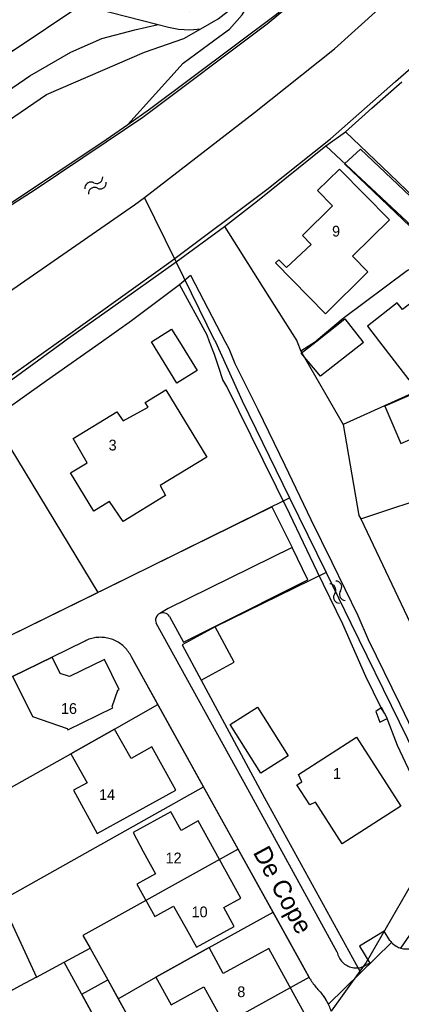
# Model space of a CAD drawing. Extents: x 123992 to 125854, y 449108 to 451911.
# Tile 47 of 175: x 124345 to 124398, y 450408 to 450545. Entities that reach past the tile are written whole.
import ezdxf
from ezdxf.enums import TextEntityAlignment as Align

# ---------------------------------------------------------------- set-up
doc = ezdxf.new("R2010")
doc.units = 0
for name, color, linetype in [('DEFAULT_113', 2, 'CONTINUOUS'), ('DEFAULT_117', 3, 'CONTINUOUS'), ('DEFAULT_21', 8, 'CONTINUOUS'), ('DEFAULT_22', 8, 'CONTINUOUS'), ('DEFAULT_23', 9, 'CONTINUOUS'), ('DEFAULT_4', 1, 'CONTINUOUS'), ('DEFAULT_48', 141, 'CONTINUOUS'), ('DEFAULT_6', 1, 'CONTINUOUS'), ('DEFAULT_66', 9, 'CONTINUOUS'), ('DEFAULT_79', 9, 'CONTINUOUS'), ('DEFAULT_80', 9, 'CONTINUOUS'), ('DEFAULT_87', 9, 'CONTINUOUS'), ('DEFAULT_99', 9, 'CONTINUOUS'), ('S05_WATER', 141, 'CONTINUOUS')]:
    doc.layers.add(name, color=color, linetype=linetype)

msp = doc.modelspace()

# ---------------------------------------------------------------- linework, layer by layer
at = {"layer": 'DEFAULT_21'}
for points in [[(124314.149, 450500), (124327.017, 450508.153), (124347.433, 450521.167), (124357.284, 450527.822), (124362.387, 450531.239), (124379.708, 450544.24), (124398.683, 450559.988), (124403.359, 450565.548), (124413.91, 450575.125), (124424.934, 450585.179), (124433.17, 450593.376), (124446.315, 450608.027), (124468.521, 450632.724), (124473.493, 450638.583), (124487.167, 450654.725), (124504.869, 450674.995), (124517.718, 450689.406), (124533.173, 450706.205), (124542.356, 450716.884), (124544.489, 450719.266)], [(124390.636, 450529.189), (124394.274, 450532.477), (124398.459, 450536.168)], [(124387.894, 450527.254), (124390.636, 450529.189)], [(124419.349, 450516.314), (124416.141, 450512.053), (124413.684, 450507.268), (124406.912, 450513.67), (124401.438, 450518.879), (124396.781, 450523.31), (124390.636, 450529.189)], [(124373.788, 450516.053), (124378.374, 450519.595), (124387.894, 450527.254)], [(124387.894, 450527.254), (124404.069, 450512.16)], [(124367.03, 450511.113), (124373.788, 450516.053)], [(124373.788, 450516.053), (124379.721, 450506.598), (124383.843, 450500.112), (124383.886, 450500)], [(124404.069, 450512.16), (124399.253, 450509.918), (124390.305, 450503.21), (124386.542, 450500.072), (124386.432, 450500)], [(124351.914, 450500.394), (124357.891, 450504.61), (124367.03, 450511.113)], [(124351.375, 450500), (124351.914, 450500.394)], [(124340.177, 450492.119), (124344.298, 450494.825), (124351.375, 450500)], [(124383.886, 450500), (124384.401, 450498.666)], [(124386.432, 450500), (124384.401, 450498.666)], [(124415.51, 450500), (124411.375, 450497.988), (124390.302, 450488.464)], [(124384.401, 450498.666), (124390.302, 450488.464)], [(124339.858, 450491.909), (124356.131, 450465.125)], [(124390.302, 450488.464), (124392.479, 450475.837), (124392.779, 450475.337)], [(124392.779, 450475.337), (124415.152, 450482.76)], [(124356.498, 450465.305), (124382.846, 450478.266)], [(124392.779, 450475.337), (124400.507, 450459.033)], [(124387.92, 450467.88), (124372.49, 450460.31), (124367.88, 450457.81), (124370.54, 450452.92), (124379.331, 450436.538), (124392.628, 450412.41)], [(124341.161, 450457.761), (124356.131, 450465.125)], [(124356.131, 450465.125), (124356.156, 450465.137)], [(124356.156, 450465.137), (124356.498, 450465.305)], [(124354.215, 450458.282), (124349.779, 450456.122)], [(124360.817, 450456.158), (124360.727, 450456.336), (124360.629, 450456.511), (124360.524, 450456.681), (124360.412, 450456.847), (124360.293, 450457.008), (124360.168, 450457.164), (124360.036, 450457.314), (124359.898, 450457.459), (124359.754, 450457.598), (124359.605, 450457.73), (124359.45, 450457.857), (124359.289, 450457.976), (124359.124, 450458.089), (124358.955, 450458.195), (124358.781, 450458.294), (124358.603, 450458.385), (124358.421, 450458.469), (124358.236, 450458.545), (124358.048, 450458.614), (124357.858, 450458.674), (124357.665, 450458.727), (124357.47, 450458.771), (124357.273, 450458.807), (124357.075, 450458.835), (124356.876, 450458.854), (124356.676, 450458.866), (124356.476, 450458.868), (124356.277, 450458.863), (124356.077, 450458.849), (124355.878, 450458.827), (124355.681, 450458.796), (124355.484, 450458.757), (124355.29, 450458.71), (124355.098, 450458.655), (124354.908, 450458.592), (124354.721, 450458.521), (124354.537, 450458.443), (124354.357, 450458.357), (124354.215, 450458.282)], [(124344.241, 450453.398), (124349.779, 450456.122)], [(124364.5, 450449.523), (124360.817, 450456.158)], [(124337.305, 450434.209), (124352.391, 450442.674), (124358.461, 450446.107), (124364.5, 450449.523)], [(124370.87, 450438.047), (124364.5, 450449.523)], [(124342.697, 450422.258), (124370.87, 450438.047)], [(124375.681, 450429.379), (124370.87, 450438.047)], [(124375.681, 450429.379), (124354.04, 450417.391)], [(124380.544, 450420.618), (124375.681, 450429.379)], [(124342.697, 450422.258), (124347.598, 450411.594)], [(124358.982, 450408.545), (124364.22, 450411.6), (124371.63, 450415.69), (124380.544, 450420.618)], [(124385.555, 450411.59), (124380.544, 450420.618)], [(124354.04, 450417.391), (124355.05, 450415.608)], [(124351.456, 450413.672), (124355.05, 450415.608)], [(124355.05, 450415.608), (124357.518, 450411.191)], [(124347.598, 450411.594), (124351.456, 450413.672)], [(124361.329, 450395.607), (124351.456, 450413.672)], [(124347.598, 450411.594), (124345.234, 450410.321), (124328.41, 450400.993), (124337.266, 450382.491), (124339.471, 450383.715)], [(124357.518, 450411.191), (124358.982, 450408.545)], [(124363.919, 450399.624), (124385.555, 450411.59)], [(124385.702, 450411.325), (124385.555, 450411.59)], [(124385.702, 450411.325), (124385.805, 450411.154), (124385.913, 450410.985), (124386.025, 450410.819), (124386.141, 450410.656), (124386.261, 450410.496), (124386.384, 450410.339), (124386.512, 450410.185), (124386.644, 450410.035), (124386.779, 450409.887), (124386.918, 450409.743), (124387.06, 450409.603), (124387.137, 450409.53)], [(124358.982, 450408.545), (124363.919, 450399.624)], [(124388.644, 450406.86), (124388.58, 450407.05), (124388.511, 450407.237), (124388.438, 450407.423), (124388.359, 450407.607), (124388.276, 450407.789), (124388.188, 450407.969), (124388.095, 450408.146), (124387.998, 450408.321), (124387.896, 450408.493), (124387.79, 450408.662), (124387.679, 450408.829), (124387.564, 450408.992), (124387.445, 450409.153), (124387.321, 450409.31), (124387.194, 450409.464), (124387.137, 450409.53)]]:
    msp.add_lwpolyline(points, dxfattribs=at)
at = {"layer": 'DEFAULT_22'}
msp.add_lwpolyline([(124362.624, 450520.071), (124377.977, 450531.902), (124389.116, 450540.743), (124416.419, 450565.442), (124429.196, 450577.714), (124434.069, 450582.527)], dxfattribs=at)
at = {"layer": 'DEFAULT_23'}
for points in [[(124361.242, 450519.047), (124362.624, 450520.071)], [(124366.99, 450511.194), (124362.624, 450520.071)], [(124333.681, 450500), (124361.242, 450519.047)], [(124367.03, 450511.113), (124366.99, 450511.194)], [(124372.445, 450500.133), (124367.03, 450511.113)], [(124372.445, 450500.133), (124372.505, 450500)], [(124372.505, 450500), (124376.237, 450491.794), (124382.846, 450478.266)], [(124382.846, 450478.266), (124387.92, 450467.88)], [(124387.92, 450467.88), (124391.361, 450460.838), (124404.811, 450433.382)], [(124402.561, 450429.307), (124393.511, 450413.604), (124392.628, 450412.41)], [(124392.628, 450412.41), (124388.644, 450406.86)]]:
    msp.add_lwpolyline(points, dxfattribs=at)
at = {"layer": 'DEFAULT_4'}
for points in [[(124396.755, 450516.971), (124391.608, 450511.883), (124393.747, 450509.719), (124387.852, 450503.892), (124380.862, 450510.963), (124381.352, 450511.4), (124382.415, 450510.325), (124385.831, 450513.511), (124384.649, 450514.793), (124388.826, 450518.922), (124386.747, 450521.025), (124389.782, 450524.025), (124396.755, 450516.971)], [(124407.963, 450500), (124409.01, 450500.811), (124403.322, 450508.161), (124398.557, 450504.473), (124397.834, 450505.407), (124393.673, 450502.186), (124395.365, 450500)], [(124386.499, 450500), (124390.552, 450503.166), (124393.025, 450500)], [(124393.025, 450500), (124393.122, 450499.876), (124387.148, 450495.211), (124384.442, 450498.394), (124386.499, 450500)], [(124395.365, 450500), (124399.46, 450494.709), (124404.252, 450498.418), (124404.876, 450497.611), (124407.963, 450500)], [(124412.08, 450486.096), (124409.029, 450493.234), (124403.646, 450490.921), (124402.432, 450493.777), (124396.092, 450491.052), (124398.329, 450485.848), (124401.57, 450487.241), (124403.624, 450482.462), (124412.08, 450486.096)], [(124371.295, 450483.959), (124364.804, 450480.007), (124365.564, 450478.597), (124359.646, 450474.995), (124357.763, 450477.749), (124355.585, 450476.423), (124352.345, 450481.746), (124354.637, 450483.141), (124352.723, 450486.549), (124358.763, 450490.226), (124359.668, 450488.997), (124363.132, 450490.91), (124362.737, 450491.558), (124365.607, 450493.305), (124371.295, 450483.959)], [(124372.49, 450460.31), (124367.88, 450457.81), (124370.54, 450452.92), (124375.14, 450455.42), (124372.49, 450460.31)], [(124372.49, 450460.31), (124372.449, 450460.385)], [(124349.779, 450456.122), (124344.241, 450453.398)], [(124344.241, 450453.398), (124345.99, 450450.02), (124347.04, 450447.85), (124351.85, 450446.17), (124351.96, 450445.98), (124358.23, 450449.04), (124358.14, 450449.24), (124358.92, 450451.5), (124359.11, 450451.6), (124357.08, 450455.78), (124352.21, 450453.41), (124350.9, 450453.83), (124349.779, 450456.122)], [(124382.65, 450442.37), (124378.85, 450439.96), (124374.56, 450446.72), (124378.36, 450449.13), (124382.65, 450442.37)], [(124366.986, 450437.623), (124363.668, 450443.612), (124360.77, 450442.005), (124358.461, 450446.107), (124352.391, 450442.674), (124354.652, 450438.617), (124352.772, 450437.586), (124356.068, 450431.58), (124366.986, 450437.623)], [(124398.339, 450435.365), (124390.179, 450430.116), (124386.448, 450435.916), (124385.642, 450435.544), (124383.853, 450438.326), (124384.554, 450438.776), (124384.092, 450439.764), (124392.169, 450444.958), (124398.339, 450435.365)], [(124376.06, 450422.57), (124370.11, 450433.32), (124367.74, 450432.01), (124366.29, 450434.61), (124361.04, 450431.7), (124362.43, 450429.06), (124364.18, 450425.94), (124361.58, 450424.5), (124364.07, 450420.02), (124366.69, 450421.45), (124368.46, 450418.35), (124369.9, 450415.75), (124375.14, 450418.62), (124373.68, 450421.26), (124376.06, 450422.57)], [(124381.59, 450397.62), (124379.61, 450401.21), (124385.93, 450404.69), (124379.93, 450415.59), (124373.6, 450412.11), (124371.63, 450415.69), (124364.22, 450411.6), (124366.34, 450407.75), (124370.91, 450410.25), (124376.63, 450399.9), (124372.06, 450397.37), (124374.19, 450393.53)]]:
    msp.add_lwpolyline(points, dxfattribs=at)
at = {"layer": 'DEFAULT_48'}
for points in [[(124350.682, 450500), (124351.603, 450500.65), (124366.336, 450511.198), (124379.674, 450521.174), (124388.516, 450528.218), (124397.591, 450536.223), (124409.605, 450546.669), (124422.172, 450558.078), (124434.996, 450569.949), (124441.742, 450576.576), (124455.818, 450591.794), (124471.516, 450609.382), (124486.083, 450625.843), (124499.508, 450642.573), (124507.891, 450652.132), (124519.171, 450664.41), (124533.958, 450680.992), (124561.655, 450710.721)], [(124360.316, 450530.244), (124363.312, 450532.355)], [(124313.112, 450500), (124326.752, 450508.384), (124343.723, 450519.11), (124356.711, 450527.704), (124360.316, 450530.244)], [(124367.497, 450507.971), (124369.063, 450509.28), (124373.869, 450500)], [(124371.71, 450500), (124371.355, 450500.904), (124367.497, 450507.971)], [(124259.233, 450446.135), (124263.228, 450448.341), (124273.894, 450453.978), (124284.441, 450459.774), (124302.773, 450470.194), (124318.265, 450479.12), (124328.712, 450485.077), (124334.236, 450488.564), (124342.263, 450494.065), (124350.682, 450500)], [(124350.682, 450500), (124350.681, 450499.999), (124350.682, 450500)], [(124395.609, 450449.076), (124393.448, 450453.431), (124390.243, 450460.689), (124386.697, 450468.026), (124382.893, 450475.985), (124379.168, 450483.523), (124374.108, 450493.76), (124373.55, 450494.72), (124372.993, 450496.399), (124372.399, 450498.243), (124371.71, 450500)], [(124373.869, 450500), (124374.362, 450499.051), (124375.233, 450496.955), (124378.421, 450490.576), (124382.185, 450482.818), (124385.79, 450475.241), (124388.719, 450469.342), (124392.344, 450461.884), (124393.798, 450458.565), (124398.18, 450449.548), (124403.04, 450439.53)], [(124396.067, 450448.294), (124395.66, 450448.972), (124395.609, 450449.076)], [(124400.878, 450437.397), (124397.89, 450443.795), (124396.357, 450447.812), (124396.067, 450448.294)]]:
    msp.add_lwpolyline(points, dxfattribs=at)
at = {"layer": 'DEFAULT_6'}
for points in [[(124363.606, 450500), (124366.42, 450501.74), (124367.495, 450500)], [(124367.495, 450500), (124369.973, 450495.993), (124367.145, 450494.245), (124363.592, 450499.991), (124363.606, 450500)]]:
    msp.add_lwpolyline(points, dxfattribs=at)
at = {"layer": 'DEFAULT_66'}
msp.add_lwpolyline([(124363.312, 450532.355), (124381.003, 450545.581), (124392.98, 450555.867), (124404.989, 450567.052), (124415.407, 450577.126), (124445.092, 450608.452), (124471.24, 450637.193), (124497.881, 450666.678), (124524.484, 450696.102), (124533.302, 450706.355)], dxfattribs=at)
at = {"layer": 'DEFAULT_79'}
for points in [[(124326.345, 450523.029), (124328.192, 450524.603), (124338.018, 450531.093), (124346.688, 450537.017), (124352.401, 450540.298), (124356.684, 450542.171), (124361.293, 450543.387), (124364.539, 450544.127)], [(124395.609, 450449.076), (124394.839, 450448.534), (124395.396, 450447.075), (124396.417, 450447.592), (124396.067, 450448.294)], [(124396.067, 450448.294), (124395.66, 450449.112), (124395.609, 450449.076)], [(124397.047, 450416.409), (124388.28, 450407.805)]]:
    msp.add_lwpolyline(points, dxfattribs=at)
at = {"layer": 'DEFAULT_80'}
for points in [[(124356.651, 450500), (124360.834, 450502.956), (124367.497, 450507.971)], [(124327.637, 450480.654), (124331.766, 450483.074), (124338.192, 450486.96), (124342.856, 450490.249), (124349.002, 450494.595), (124356.651, 450500)]]:
    msp.add_lwpolyline(points, dxfattribs=at)
at = {"layer": 'DEFAULT_87'}
for points in [[(124360.316, 450530.244), (124368.001, 450538.765), (124371.56, 450541.37), (124373.111, 450542.501), (124374.462, 450543.512), (124376.226, 450545.484), (124377.313, 450547.191), (124378.224, 450548.976), (124379.274, 450550.223), (124386.741, 450556.575), (124394.269, 450562.948), (124403.3, 450571.291), (124411.44, 450578.747), (124421.08, 450588.453), (124430.397, 450598.637), (124442.744, 450612.5), (124451.894, 450623.56), (124461.122, 450634.922), (124471.061, 450647.287), (124482.272, 450660.721)], [(124298.721, 450504.171), (124300.662, 450503.181), (124302.086, 450502.633), (124303.805, 450502.667), (124314.999, 450510.669), (124330.587, 450521.842), (124348.983, 450534.397), (124362.652, 450540.3), (124368.115, 450542.202), (124370.469, 450543.519)]]:
    msp.add_lwpolyline(points, dxfattribs=at)
at = {"layer": 'DEFAULT_99'}
for points in [[(124323.805, 450578.649), (124323.992, 450578.368), (124334.187, 450563.287), (124337.159, 450553.981), (124338.559, 450548.798), (124339.231, 450547.265), (124344.222, 450540.433), (124353.631, 450546.739)], [(124370.469, 450543.519), (124372.897, 450544.937), (124376.197, 450547.461), (124374.825, 450548.968), (124371.445, 450546.583), (124370.389, 450546.056), (124368.851, 450545.924), (124366.63, 450546.126), (124359.481, 450547.607), (124355.147, 450549.611)], [(124353.631, 450546.739), (124355.632, 450546.397), (124364.539, 450544.127)], [(124364.539, 450544.127), (124365.969, 450543.763), (124367.351, 450543.495), (124368.931, 450543.388), (124370.469, 450543.519)], [(124416.001, 450500), (124415.851, 450500.571), (124390.509, 450524.761), (124392.713, 450526.816), (124413.459, 450507.165), (124415.353, 450510.556), (124418.614, 450515.377), (124423.326, 450521.188), (124430.073, 450527.715), (124440.977, 450536.971), (124445.099, 450531.742)], [(124341.161, 450457.761), (124380.389, 450477.045), (124383.21, 450471.349)], [(124383.21, 450471.349), (124365.925, 450462.88), (124364.767, 450462.183)], [(124372.449, 450460.385), (124385.393, 450466.877), (124383.21, 450471.349)], [(124364.767, 450462.183), (124364.596, 450462.08), (124364.448, 450461.946), (124364.328, 450461.787), (124364.24, 450461.607), (124364.188, 450461.414), (124364.173, 450461.215), (124364.197, 450461.017), (124364.257, 450460.827), (124364.259, 450460.823)], [(124366.116, 450461.785), (124365.996, 450461.945), (124365.848, 450462.079), (124365.677, 450462.182), (124365.49, 450462.252), (124365.293, 450462.284), (124365.094, 450462.279), (124364.899, 450462.236), (124364.767, 450462.183)], [(124377.009, 450437.721), (124364.259, 450460.823)], [(124366.116, 450461.785), (124368.082, 450458.195), (124372.449, 450460.385)], [(124354.215, 450458.282), (124349.779, 450456.122)], [(124360.817, 450456.158), (124360.727, 450456.336), (124360.629, 450456.511), (124360.524, 450456.681), (124360.412, 450456.847), (124360.293, 450457.008), (124360.168, 450457.164), (124360.036, 450457.314), (124359.898, 450457.459), (124359.754, 450457.598), (124359.605, 450457.73), (124359.45, 450457.857), (124359.289, 450457.976), (124359.124, 450458.089), (124358.955, 450458.195), (124358.781, 450458.294), (124358.603, 450458.385), (124358.421, 450458.469), (124358.236, 450458.545), (124358.048, 450458.614), (124357.858, 450458.674), (124357.665, 450458.727), (124357.47, 450458.771), (124357.273, 450458.807), (124357.075, 450458.835), (124356.876, 450458.854), (124356.676, 450458.866), (124356.476, 450458.868), (124356.277, 450458.863), (124356.077, 450458.849), (124355.878, 450458.827), (124355.681, 450458.796), (124355.484, 450458.757), (124355.29, 450458.71), (124355.098, 450458.655), (124354.908, 450458.592), (124354.721, 450458.521), (124354.537, 450458.443), (124354.357, 450458.357), (124354.215, 450458.282)], [(124385.702, 450411.325), (124360.817, 450456.158)], [(124389.48, 450415.07), (124377.009, 450437.721)], [(124398.31, 450415.626), (124411.13, 450434.12)], [(124396.82, 450416.68), (124396.01, 450417.99), (124392.58, 450415.9), (124394, 450413.54), (124393.23, 450413.1)], [(124396.82, 450416.68), (124396.929, 450416.541), (124397.047, 450416.409)], [(124398.31, 450415.626), (124398.503, 450415.575), (124398.7, 450415.536), (124398.898, 450415.512), (124399.098, 450415.501), (124399.298, 450415.504), (124399.497, 450415.521), (124399.694, 450415.551), (124399.89, 450415.595), (124400.081, 450415.653), (124400.268, 450415.723), (124400.45, 450415.806), (124400.626, 450415.902), (124400.795, 450416.009), (124400.956, 450416.128), (124401.108, 450416.257), (124401.251, 450416.397), (124401.384, 450416.546), (124401.507, 450416.704), (124401.56, 450416.78)], [(124397.047, 450416.409), (124397.189, 450416.268), (124397.341, 450416.138), (124397.501, 450416.018), (124397.669, 450415.91), (124397.844, 450415.813), (124398.025, 450415.729), (124398.212, 450415.658), (124398.31, 450415.626)], [(124389.48, 450415.07), (124389.522, 450414.875), (124389.579, 450414.683), (124389.65, 450414.496), (124389.735, 450414.315), (124389.833, 450414.141), (124389.944, 450413.974), (124390.067, 450413.816), (124390.201, 450413.668), (124390.346, 450413.53), (124390.5, 450413.404), (124390.664, 450413.289), (124390.836, 450413.187), (124391.015, 450413.098), (124391.2, 450413.022), (124391.39, 450412.961), (124391.585, 450412.913), (124391.782, 450412.881), (124391.981, 450412.863), (124392.181, 450412.86), (124392.381, 450412.872), (124392.579, 450412.899), (124392.775, 450412.941), (124392.966, 450412.997), (124393.154, 450413.067), (124393.23, 450413.1)], [(124363.825, 450391.04), (124353.894, 450409.212), (124357.518, 450411.191), (124366.643, 450394.701)], [(124385.702, 450411.325), (124385.805, 450411.154), (124385.913, 450410.985), (124386.025, 450410.819), (124386.141, 450410.656), (124386.261, 450410.496), (124386.384, 450410.339), (124386.512, 450410.185), (124386.644, 450410.035), (124386.779, 450409.887), (124386.918, 450409.743), (124387.06, 450409.603), (124387.137, 450409.53)], [(124388.28, 450407.805), (124388.19, 450407.984), (124388.095, 450408.16), (124387.997, 450408.334), (124387.893, 450408.505), (124387.786, 450408.674), (124387.674, 450408.839), (124387.558, 450409.002), (124387.438, 450409.162), (124387.314, 450409.319), (124387.186, 450409.473), (124387.137, 450409.53)]]:
    msp.add_lwpolyline(points, dxfattribs=at)
at = {"layer": 'S05_WATER'}
for points in [[(124355.573, 450522.117), (124355.387, 450522.189), (124355.19, 450522.217), (124354.991, 450522.197), (124354.803, 450522.132), (124354.635, 450522.024), (124354.496, 450521.881), (124354.395, 450521.709), (124354.337, 450521.518), (124354.325, 450521.319), (124354.328, 450521.281)], [(124355.573, 450522.117), (124355.759, 450522.044), (124355.957, 450522.017), (124356.155, 450522.036), (124356.344, 450522.102), (124356.512, 450522.209), (124356.651, 450522.353), (124356.752, 450522.525), (124356.81, 450522.716), (124356.822, 450522.915), (124356.819, 450522.952)], [(124356.075, 450521.369), (124356.261, 450521.297), (124356.458, 450521.269), (124356.657, 450521.289), (124356.845, 450521.354), (124357.013, 450521.462), (124357.152, 450521.605), (124357.253, 450521.777), (124357.311, 450521.968), (124357.323, 450522.167), (124357.32, 450522.205)], [(124356.075, 450521.369), (124355.889, 450521.442), (124355.691, 450521.469), (124355.493, 450521.45), (124355.304, 450521.384), (124355.136, 450521.277), (124354.997, 450521.133), (124354.896, 450520.961), (124354.838, 450520.77), (124354.826, 450520.571), (124354.829, 450520.534)], [(124389.128, 450464.958), (124389.225, 450465.133), (124389.278, 450465.325), (124389.285, 450465.524), (124389.246, 450465.72), (124389.161, 450465.901), (124389.037, 450466.057), (124388.88, 450466.18), (124388.699, 450466.263), (124388.503, 450466.302), (124388.466, 450466.304)], [(124389.936, 450465.356), (124390.032, 450465.53), (124390.086, 450465.723), (124390.093, 450465.922), (124390.053, 450466.118), (124389.969, 450466.299), (124389.845, 450466.455), (124389.688, 450466.578), (124389.506, 450466.661), (124389.31, 450466.699), (124389.273, 450466.702)], [(124389.128, 450464.958), (124389.032, 450464.784), (124388.978, 450464.591), (124388.971, 450464.392), (124389.011, 450464.196), (124389.095, 450464.015), (124389.219, 450463.859), (124389.376, 450463.736), (124389.558, 450463.653), (124389.754, 450463.615), (124389.791, 450463.612)], [(124389.936, 450465.356), (124389.839, 450465.181), (124389.786, 450464.989), (124389.779, 450464.79), (124389.818, 450464.594), (124389.903, 450464.413), (124390.027, 450464.257), (124390.184, 450464.134), (124390.365, 450464.051), (124390.561, 450464.012), (124390.598, 450464.01)]]:
    msp.add_lwpolyline(points, dxfattribs=at)

# ---------------------------------------------------------------- texts
at = {"layer": 'DEFAULT_113'}
for s, p in [('9', (124389.314, 450515.384)), ('3', (124358.197, 450485.616)), ('16', (124352.119, 450448.958)), ('1', (124389.443, 450439.916)), ('14', (124357.434, 450436.983)), ('12', (124366.686, 450428.167)), ('10', (124370.308, 450420.665)), ('8', (124376.115, 450409.553))]:
    msp.add_text(s, height=1.5, dxfattribs=at).set_placement(p, align=Align.MIDDLE_CENTER)
at = {"layer": 'DEFAULT_117'}
msp.add_text('De Cope', height=2.5, rotation=298.35896, dxfattribs=at).set_placement((124381.922, 450423.731), align=Align.MIDDLE_CENTER)

doc.saveas('drawing.dxf')
